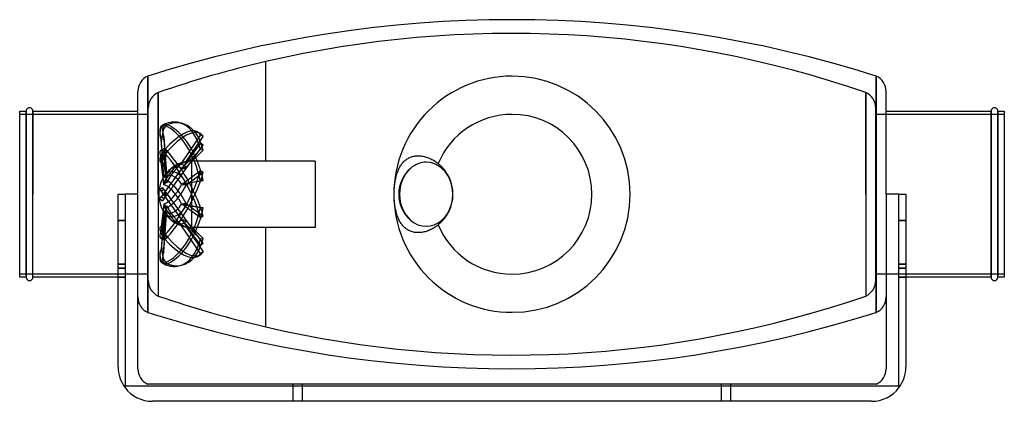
# Model space of a CAD drawing. Header units: millimetres. Extents: x -288 to 288, y -121 to 102.
import ezdxf

# ---------------------------------------------------------------- set-up
doc = ezdxf.new("R2010")
doc.units = ezdxf.units.MM
doc.layers.add('HIDDEN', color=7, linetype='Continuous')
doc.layers.add('THICK', color=7, linetype='Continuous')

msp = doc.modelspace()

# ---------------------------------------------------------------- linework, layer by layer
at = {"layer": 'HIDDEN'}
for p, q in [((-143.75, 77.53), (-143.75, 77.53)), ((-143.75, 77.53), (-143.75, 77.53)), ((-143.75, 77.53), (-143.75, 77.53)), ((-143.75, 77.53), (-143.75, 77.53)), ((-143.75, 77.53), (-143.75, 77.53)), ((-143.75, 77.53), (-143.75, 77.53)), ((-143.75, 77.53), (-143.75, 77.53)), ((-143.75, 77.53), (-143.75, 77.53)), ((-143.75, 77.53), (-143.75, 77.53)), ((-143.75, 77.53), (-143.75, 77.53)), ((-143.75, 77.53), (-143.75, 77.53)), ((-143.75, 77.53), (-143.75, 77.53)), ((-143.75, 77.53), (-143.75, 77.53)), ((-143.75, 77.53), (-143.75, 77.53)), ((-143.75, 77.53), (-143.75, 77.53)), ((-143.75, 77.53), (-143.75, 77.53)), ((-143.75, 77.53), (-143.75, 77.53)), ((-143.75, 77.53), (-143.75, 77.53)), ((-143.75, 77.53), (-143.75, 77.53)), ((-143.75, 77.53), (-143.75, 77.53)), ((-143.75, 77.53), (-143.75, 77.53)), ((-143.75, 77.53), (-143.75, 77.53)), ((-143.75, 77.53), (-143.75, 77.53)), ((-143.75, 77.53), (-143.75, 77.53)), ((-143.75, 77.53), (-143.75, 77.53)), ((-143.75, 77.53), (-143.75, 77.53)), ((-143.75, 77.53), (-143.75, 77.53)), ((-143.75, 77.53), (-143.75, 77.53)), ((-143.75, 77.53), (-143.75, 77.53)), ((-143.75, 77.53), (-143.75, 77.53)), ((-143.75, 77.53), (-143.75, 77.53)), ((-143.75, 77.53), (-143.75, 77.53)), ((-143.75, 77.53), (-143.75, 77.53)), ((-143.75, 77.53), (-143.75, 77.53)), ((-143.75, 77.53), (-143.75, 77.53)), ((-143.75, 77.53), (-143.75, 77.53)), ((-143.75, 77.53), (-143.75, 77.53)), ((-143.75, 77.53), (-143.75, 77.53)), ((-143.75, 77.53), (-143.75, 77.53)), ((-143.75, 77.53), (-143.75, 77.53)), ((-143.75, 77.53), (-143.75, 77.53)), ((-143.75, 77.53), (-143.75, 77.53)), ((-143.75, 77.53), (-143.75, 77.53)), ((-143.75, 77.53), (-143.75, 77.53)), ((-143.75, 77.53), (-143.75, 77.53)), ((-143.75, 77.53), (-143.75, 77.53)), ((-143.75, 77.53), (-143.75, 77.53)), ((-143.75, 77.53), (-143.75, 77.53)), ((-143.75, 77.53), (-143.75, 77.53)), ((-143.75, 77.53), (-143.75, 77.53)), ((-143.75, 77.53), (-143.75, 77.53)), ((-143.75, 77.53), (-143.75, 77.53)), ((-143.75, 77.53), (-143.75, 77.53)), ((-143.75, 77.53), (-143.75, 77.53)), ((-143.75, 77.53), (-143.75, 77.53)), ((-143.75, 77.53), (-143.75, 77.53)), ((-143.75, 77.53), (-143.75, 77.53)), ((-143.75, 77.53), (-143.75, 77.53)), ((-143.75, 77.53), (-143.75, 77.53)), ((-143.75, 77.53), (-143.75, 77.53)), ((-143.75, 77.53), (-143.75, 77.53)), ((-143.75, 77.53), (-143.75, 77.53)), ((-143.75, 77.53), (-143.75, 77.53)), ((-143.75, 77.53), (-143.75, 77.53)), ((-143.75, 77.53), (-143.75, 77.53)), ((-143.75, 77.53), (-143.75, 77.53)), ((-143.75, 77.53), (-143.75, 77.53)), ((-143.75, 77.53), (-143.75, 77.53)), ((-143.75, 77.53), (-143.75, 77.53)), ((-143.75, 77.53), (-143.75, 77.53)), ((-143.75, 77.53), (-143.75, 77.53)), ((-143.75, 77.53), (-143.75, 77.53)), ((-143.75, 77.53), (-143.75, 77.53)), ((-143.75, 77.53), (-143.75, 77.53)), ((-143.75, 77.53), (-143.75, 77.53)), ((-143.75, 77.53), (-143.75, 77.53)), ((-143.75, 77.53), (-143.75, 77.53)), ((-143.75, 77.53), (-143.75, 77.53)), ((-143.75, 77.53), (-143.75, 77.53)), ((-143.75, 77.53), (-143.75, 77.53)), ((-143.75, 77.53), (-143.75, 77.53)), ((-143.75, 77.53), (-143.75, 77.53)), ((-143.75, 77.53), (-143.75, 77.53)), ((-143.75, 77.53), (-143.75, 77.53)), ((-143.75, 77.53), (-143.75, 77.53)), ((-143.75, 77.53), (-143.75, 77.53)), ((-143.75, 77.53), (-143.75, 77.53)), ((-143.75, 77.53), (-143.75, 77.53)), ((-143.75, 19.4), (-143.75, 77.53)), ((-143.75, 19.4), (-143.75, 77.53)), ((-212.73, 69.06), (-212.73, 0)), ((212.73, 69.06), (212.73, 0)), ((-206.65, 59.46), (-206.65, 0)), ((-206.65, 0), (-206.65, 59.46)), ((206.65, 59.46), (206.65, 0)), ((206.65, 0), (206.65, 59.46)), ((-212.42, 46.5), (-287.5, 46.5)), ((-283.75, 48.5), (-283.75, 0)), ((-279.75, 0), (-279.75, 48.5)), ((-212.42, 0), (-212.42, 50.4)), ((212.42, 0), (212.42, 50.4)), ((287.5, 46.5), (212.42, 46.5)), ((279.75, 48.5), (279.75, 0)), ((283.75, 0), (283.75, 48.5)), ((-203.93, 40.35), (-202.31, 40.71)), ((-201.25, 40.59), (-202.87, 40.95)), ((-201.25, 40.59), (-202.87, 40.23)), ((-194.58, 41.89), (-192.96, 41.52)), ((-181.97, 34.67), (-192.98, 18.41)), ((-183.7, 36.42), (-182.08, 35.46)), ((-180.36, 33.72), (-181.97, 34.67)), ((-203.27, 33.57), (-204.88, 33.21)), ((-203.25, 9.68), (-204.88, 33.21)), ((-203.25, 10.08), (-204.88, 32.22)), ((-203.27, 31.86), (-204.88, 32.22)), ((-203.27, 33.57), (-201.77, 12.03)), ((-203.27, 31.86), (-201.77, 11.59)), ((-181.97, 29.93), (-192.98, 14.79)), ((-190.25, 19.1), (-180.36, 33.72)), ((-190.25, 15.13), (-180.36, 28.76)), ((-180.36, 28.76), (-181.97, 29.93)), ((-205.33, 25.47), (-203.71, 26.42)), ((-201.25, 25.09), (-202.87, 26.04)), ((-201.25, 25.09), (-202.87, 24.14)), ((-181.97, 26.17), (-192.98, 15.01)), ((-190.25, 15.76), (-180.36, 25.81)), ((-180.36, 25.81), (-181.97, 26.17)), ((-205.33, 19.01), (-203.71, 18.05)), ((-203.27, 22.46), (-204.88, 21.51)), ((-203.25, 5.58), (-204.88, 21.51)), ((-203.25, 6.64), (-204.88, 18.93)), ((-203.27, 17.98), (-204.88, 18.93)), ((-203.27, 22.46), (-201.77, 7.87)), ((-203.27, 17.98), (-201.77, 6.72)), ((-186.88, 0), (-186.88, 19.4)), ((-143.75, 19.4), (-186.88, 19.4)), ((-143.75, 19.4), (-143.75, 19.4)), ((-143.75, 19.4), (-143.75, 19.4)), ((-143.75, 19.4), (-143.75, 19.4)), ((-143.75, 19.4), (-143.75, 19.4)), ((-143.75, 19.4), (-143.75, 19.4)), ((-143.75, 19.4), (-143.75, 19.4)), ((-143.75, 19.4), (-143.75, 19.4)), ((-143.75, 19.4), (-143.75, 19.4)), ((-143.75, 19.4), (-143.75, 19.4)), ((-143.75, 19.4), (-143.75, 19.4)), ((-143.75, 19.4), (-143.75, 19.4)), ((-143.75, 19.4), (-143.75, 19.4)), ((-143.75, 19.4), (-143.75, 19.4)), ((-143.75, 19.4), (-143.75, 19.4)), ((-143.75, 19.4), (-143.75, 19.4)), ((-143.75, 19.4), (-143.75, 19.4)), ((-143.75, 19.4), (-143.75, 19.4)), ((-143.75, 19.4), (-143.75, 19.4)), ((-143.75, 19.4), (-143.75, 19.4)), ((-143.75, 19.4), (-143.75, 19.4)), ((-143.75, 19.4), (-143.75, 19.4)), ((-143.75, 19.4), (-143.75, 19.4)), ((-143.75, 19.4), (-143.75, 19.4)), ((-143.75, 19.4), (-143.75, 19.4)), ((-143.75, 19.4), (-143.75, 19.4)), ((-143.75, 19.4), (-143.75, 19.4)), ((-143.75, 19.4), (-143.75, 19.4)), ((-143.75, 19.4), (-143.75, 19.4)), ((-143.75, 19.4), (-143.75, 19.4)), ((-143.75, 19.4), (-143.75, 19.4)), ((-143.75, 19.4), (-143.75, 19.4)), ((-143.75, 19.4), (-143.75, 19.4)), ((-143.75, 19.4), (-143.75, 19.4)), ((-143.75, 19.4), (-143.75, 19.4)), ((-143.75, 19.4), (-143.75, 19.4)), ((-143.75, 19.4), (-143.75, 19.4)), ((-143.75, 19.4), (-143.75, 19.4)), ((-143.75, 19.4), (-143.75, 19.4)), ((-143.75, 19.4), (-143.75, 19.4)), ((-143.75, 19.4), (-143.75, 19.4)), ((-143.75, 19.4), (-143.75, 19.4)), ((-143.75, 19.4), (-143.75, 19.4)), ((-143.75, 19.4), (-143.75, 19.4)), ((-143.75, 19.4), (-143.75, 19.4)), ((-143.75, 19.4), (-143.75, 19.4)), ((-143.75, 19.4), (-143.75, 19.4)), ((-143.75, 19.4), (-143.75, 19.4)), ((-143.75, 19.4), (-143.75, 19.4)), ((-143.75, 19.4), (-143.75, 19.4)), ((-143.75, 19.4), (-143.75, 19.4)), ((-143.75, 19.4), (-143.75, 19.4)), ((-143.75, 19.4), (-143.75, 19.4)), ((-143.75, 19.4), (-143.75, 19.4)), ((-143.75, 19.4), (-143.75, 19.4)), ((-143.75, 19.4), (-143.75, 19.4)), ((-143.75, 19.4), (-143.75, 19.4)), ((-143.75, 19.4), (-143.75, 19.4)), ((-143.75, 19.4), (-143.75, 19.4)), ((-143.75, 19.4), (-143.75, 19.4)), ((-143.75, 19.4), (-143.75, 19.4)), ((-143.75, 19.4), (-143.75, 19.4)), ((-143.75, 19.4), (-143.75, 19.4)), ((-143.75, 19.4), (-143.75, 19.4)), ((-143.75, 19.4), (-143.75, 19.4)), ((-143.75, 19.4), (-143.75, 19.4)), ((-143.75, 19.4), (-143.75, 19.4)), ((-143.75, 19.4), (-143.75, 19.4)), ((-143.75, 19.4), (-143.75, 19.4)), ((-143.75, 19.4), (-143.75, 19.4)), ((-143.75, 19.4), (-143.75, 19.4)), ((-143.75, 19.4), (-143.75, 19.4)), ((-143.75, 19.4), (-143.75, 19.4)), ((-143.75, 19.4), (-143.75, 19.4)), ((-143.75, 19.4), (-143.75, 19.4)), ((-143.75, 19.4), (-143.75, 19.4)), ((-143.75, 19.4), (-143.75, 19.4)), ((-115, 19.4), (-143.75, 19.4)), ((-115, 19.4), (-115, 0)), ((-192.98, 14.79), (-203.25, 0.66)), ((-201.25, 0), (-190.25, 15.13)), ((-181.97, 13.76), (-192.98, 5.51)), ((-190.25, 5.39), (-180.36, 12.81)), ((-180.36, 12.81), (-181.97, 13.76)), ((-181.97, 7.67), (-192.98, 5.87)), ((-190.25, 6.41), (-180.36, 8.03)), ((-180.36, 8.03), (-181.97, 7.67)), ((-230, 0), (-230, 0)), ((-230, 0), (-230, 0)), ((-226, 0), (-226, 0)), ((-226, 0), (-226, 0)), ((-218.5, 0), (-218.5, 0)), ((-218.5, 0), (-218.5, 0)), ((-218.5, 0), (-218.5, 0)), ((-218.5, 0), (-218.5, 0)), ((-212.73, 0), (-212.73, -69.06)), ((-206.65, 0), (-206.65, -59.46)), ((-205.72, 2.75), (-204.1, 3.92)), ((-205.72, 2.75), (-202.87, -1.18)), ((-203.27, 2.77), (-204.88, 1.6)), ((-203.25, 0.66), (-204.88, -1.6)), ((-201.25, 0), (-204.1, 3.92)), ((-201.25, 0), (-202.87, 1.18)), ((-201.77, -0.71), (-201.25, 0)), ((206.65, 0), (206.65, -59.46)), ((212.73, 0), (212.73, -69.06)), ((218.5, 0), (218.5, 0)), ((218.5, 0), (218.5, 0)), ((218.5, 0), (218.5, 0)), ((218.5, 0), (218.5, 0)), ((226, 0), (226, 0)), ((226, 0), (226, 0)), ((230, 0), (230, 0)), ((230, 0), (230, 0)), ((279.75, 0), (279.75, -48.5)), ((283.75, -48.5), (283.75, 0)), ((-283.75, 0), (-283.75, -48.5)), ((-279.75, -48.5), (-279.75, 0)), ((-212.42, -50.4), (-212.42, 0)), ((-205.72, -2.75), (-204.88, -1.6)), ((-205.72, -2.75), (-204.1, -3.92)), ((-203.27, -2.77), (-204.88, -1.6)), ((-203.25, -5.58), (-204.88, -21.51)), ((-203.27, -2.77), (-204.1, -3.92)), ((-203.27, -2.77), (-201.77, -0.71)), ((-201.25, 0), (-202.87, -1.18)), ((-202.87, -1.18), (-181.97, -29.93)), ((-180.36, -28.76), (-201.25, 0)), ((-181.97, -13.76), (-192.98, -5.51)), ((-190.25, -5.39), (-180.36, -12.81)), ((-186.88, -19.4), (-186.88, 0)), ((-115, 0), (-115, -19.4)), ((212.42, -50.4), (212.42, 0)), ((-203.25, -6.64), (-204.88, -18.93)), ((-203.25, -9.68), (-204.88, -33.21)), ((-203.25, -10.08), (-204.88, -32.22)), ((-203.27, -17.98), (-201.77, -6.72)), ((-203.27, -22.46), (-201.77, -7.87)), ((-181.97, -7.67), (-192.98, -5.87)), ((-190.25, -6.41), (-180.36, -8.03)), ((-180.36, -8.03), (-181.97, -7.67)), ((-230, -15.37), (-226, -15.37)), ((-226, -15.37), (-230, -15.37)), ((-203.27, -31.86), (-201.77, -11.59)), ((-203.27, -33.57), (-201.77, -12.03)), ((-181.97, -26.17), (-192.98, -15.01)), ((-190.25, -15.76), (-180.36, -25.81)), ((-180.36, -12.81), (-181.97, -13.76)), ((226, -15.37), (230, -15.37)), ((230, -15.37), (226, -15.37)), ((-205.33, -19.01), (-203.71, -18.05)), ((-203.27, -17.98), (-204.88, -18.93)), ((-203.27, -22.46), (-204.88, -21.51)), ((-181.97, -34.67), (-192.98, -18.41)), ((-190.25, -19.1), (-180.36, -33.72)), ((-143.75, -19.4), (-186.88, -19.4)), ((-143.75, -19.4), (-143.75, -19.4)), ((-143.75, -19.4), (-143.75, -19.4)), ((-143.75, -19.4), (-143.75, -19.4)), ((-143.75, -19.4), (-143.75, -19.4)), ((-143.75, -19.4), (-143.75, -19.4)), ((-143.75, -19.4), (-143.75, -19.4)), ((-143.75, -19.4), (-143.75, -19.4)), ((-143.75, -19.4), (-143.75, -19.4)), ((-143.75, -19.4), (-143.75, -19.4)), ((-143.75, -19.4), (-143.75, -19.4)), ((-143.75, -19.4), (-143.75, -19.4)), ((-143.75, -19.4), (-143.75, -19.4)), ((-143.75, -19.4), (-143.75, -19.4)), ((-143.75, -19.4), (-143.75, -19.4)), ((-143.75, -19.4), (-143.75, -19.4)), ((-143.75, -19.4), (-143.75, -19.4)), ((-143.75, -19.4), (-143.75, -19.4)), ((-143.75, -19.4), (-143.75, -19.4)), ((-143.75, -19.4), (-143.75, -19.4)), ((-143.75, -19.4), (-143.75, -19.4)), ((-143.75, -19.4), (-143.75, -19.4)), ((-143.75, -19.4), (-143.75, -19.4)), ((-143.75, -19.4), (-143.75, -19.4)), ((-143.75, -19.4), (-143.75, -19.4)), ((-143.75, -19.4), (-143.75, -19.4)), ((-143.75, -19.4), (-143.75, -19.4)), ((-143.75, -19.4), (-143.75, -19.4)), ((-143.75, -19.4), (-143.75, -19.4)), ((-143.75, -19.4), (-143.75, -19.4)), ((-143.75, -19.4), (-143.75, -19.4)), ((-143.75, -19.4), (-143.75, -19.4)), ((-143.75, -19.4), (-143.75, -19.4)), ((-143.75, -19.4), (-143.75, -19.4)), ((-143.75, -19.4), (-143.75, -19.4)), ((-143.75, -19.4), (-143.75, -19.4)), ((-143.75, -19.4), (-143.75, -19.4)), ((-143.75, -19.4), (-143.75, -19.4)), ((-143.75, -19.4), (-143.75, -19.4)), ((-143.75, -19.4), (-143.75, -19.4)), ((-143.75, -19.4), (-143.75, -19.4)), ((-143.75, -19.4), (-143.75, -19.4)), ((-143.75, -19.4), (-143.75, -19.4)), ((-143.75, -19.4), (-143.75, -19.4)), ((-143.75, -19.4), (-143.75, -19.4)), ((-143.75, -19.4), (-143.75, -19.4)), ((-143.75, -19.4), (-143.75, -19.4)), ((-143.75, -19.4), (-143.75, -19.4)), ((-143.75, -19.4), (-143.75, -19.4)), ((-143.75, -19.4), (-143.75, -19.4)), ((-143.75, -19.4), (-143.75, -19.4)), ((-143.75, -19.4), (-143.75, -19.4)), ((-143.75, -19.4), (-143.75, -19.4)), ((-143.75, -19.4), (-143.75, -19.4)), ((-143.75, -19.4), (-143.75, -19.4)), ((-143.75, -19.4), (-143.75, -19.4)), ((-143.75, -19.4), (-143.75, -19.4)), ((-143.75, -19.4), (-143.75, -19.4)), ((-143.75, -19.4), (-143.75, -19.4)), ((-143.75, -19.4), (-143.75, -19.4)), ((-143.75, -19.4), (-143.75, -19.4)), ((-143.75, -19.4), (-143.75, -19.4)), ((-143.75, -19.4), (-143.75, -19.4)), ((-143.75, -19.4), (-143.75, -19.4)), ((-143.75, -19.4), (-143.75, -19.4)), ((-143.75, -19.4), (-143.75, -19.4)), ((-143.75, -19.4), (-143.75, -19.4)), ((-143.75, -19.4), (-143.75, -19.4)), ((-143.75, -19.4), (-143.75, -19.4)), ((-143.75, -19.4), (-143.75, -19.4)), ((-143.75, -19.4), (-143.75, -19.4)), ((-143.75, -19.4), (-143.75, -19.4)), ((-143.75, -19.4), (-143.75, -19.4)), ((-143.75, -19.4), (-143.75, -19.4)), ((-143.75, -19.4), (-143.75, -19.4)), ((-143.75, -19.4), (-143.75, -19.4)), ((-143.75, -19.4), (-143.75, -19.4)), ((-143.75, -77.53), (-143.75, -19.4)), ((-143.75, -77.53), (-143.75, -19.4)), ((-115, -19.4), (-143.75, -19.4)), ((-205.33, -25.47), (-203.71, -26.42)), ((-201.25, -25.09), (-202.87, -24.14)), ((-201.25, -25.09), (-202.87, -26.04)), ((-180.36, -25.81), (-181.97, -26.17)), ((-203.27, -31.86), (-204.88, -32.22)), ((-203.27, -33.57), (-204.88, -33.21)), ((-180.36, -28.76), (-181.97, -29.93)), ((-180.36, -33.72), (-181.97, -34.67)), ((-201.25, -40.59), (-202.87, -40.23)), ((-183.7, -36.42), (-182.08, -35.46)), ((-226, -40.94), (-230, -40.94)), ((-230, -40.94), (-226, -40.94)), ((-230, -43.22), (-226, -43.22)), ((-226, -43.22), (-230, -43.22)), ((-203.93, -40.35), (-202.31, -40.71)), ((-201.25, -40.59), (-202.87, -40.95)), ((-194.58, -41.89), (-192.96, -41.52)), ((230, -40.94), (226, -40.94)), ((226, -40.94), (230, -40.94)), ((226, -43.22), (230, -43.22)), ((230, -43.22), (226, -43.22)), ((-287.5, -46.5), (-212.42, -46.5)), ((-226, -48.46), (-230, -48.46)), ((-230, -48.46), (-226, -48.46)), ((212.42, -46.5), (287.5, -46.5)), ((230, -48.46), (226, -48.46)), ((226, -48.46), (230, -48.46)), ((-143.75, -77.53), (-143.75, -77.53)), ((-143.75, -77.53), (-143.75, -77.53)), ((-143.75, -77.53), (-143.75, -77.53)), ((-143.75, -77.53), (-143.75, -77.53)), ((-143.75, -77.53), (-143.75, -77.53)), ((-143.75, -77.53), (-143.75, -77.53)), ((-143.75, -77.53), (-143.75, -77.53)), ((-143.75, -77.53), (-143.75, -77.53)), ((-143.75, -77.53), (-143.75, -77.53)), ((-143.75, -77.53), (-143.75, -77.53)), ((-143.75, -77.53), (-143.75, -77.53)), ((-143.75, -77.53), (-143.75, -77.53)), ((-143.75, -77.53), (-143.75, -77.53)), ((-143.75, -77.53), (-143.75, -77.53)), ((-143.75, -77.53), (-143.75, -77.53)), ((-143.75, -77.53), (-143.75, -77.53)), ((-143.75, -77.53), (-143.75, -77.53)), ((-143.75, -77.53), (-143.75, -77.53)), ((-143.75, -77.53), (-143.75, -77.53)), ((-143.75, -77.53), (-143.75, -77.53)), ((-143.75, -77.53), (-143.75, -77.53)), ((-143.75, -77.53), (-143.75, -77.53)), ((-143.75, -77.53), (-143.75, -77.53)), ((-143.75, -77.53), (-143.75, -77.53)), ((-143.75, -77.53), (-143.75, -77.53)), ((-143.75, -77.53), (-143.75, -77.53)), ((-143.75, -77.53), (-143.75, -77.53)), ((-143.75, -77.53), (-143.75, -77.53)), ((-143.75, -77.53), (-143.75, -77.53)), ((-143.75, -77.53), (-143.75, -77.53)), ((-143.75, -77.53), (-143.75, -77.53)), ((-143.75, -77.53), (-143.75, -77.53)), ((-143.75, -77.53), (-143.75, -77.53)), ((-143.75, -77.53), (-143.75, -77.53)), ((-143.75, -77.53), (-143.75, -77.53)), ((-143.75, -77.53), (-143.75, -77.53)), ((-143.75, -77.53), (-143.75, -77.53)), ((-143.75, -77.53), (-143.75, -77.53)), ((-143.75, -77.53), (-143.75, -77.53)), ((-143.75, -77.53), (-143.75, -77.53)), ((-143.75, -77.53), (-143.75, -77.53)), ((-143.75, -77.53), (-143.75, -77.53)), ((-143.75, -77.53), (-143.75, -77.53)), ((-143.75, -77.53), (-143.75, -77.53)), ((-143.75, -77.53), (-143.75, -77.53)), ((-143.75, -77.53), (-143.75, -77.53)), ((-143.75, -77.53), (-143.75, -77.53)), ((-143.75, -77.53), (-143.75, -77.53)), ((-143.75, -77.53), (-143.75, -77.53)), ((-143.75, -77.53), (-143.75, -77.53)), ((-143.75, -77.53), (-143.75, -77.53)), ((-143.75, -77.53), (-143.75, -77.53)), ((-143.75, -77.53), (-143.75, -77.53)), ((-143.75, -77.53), (-143.75, -77.53)), ((-143.75, -77.53), (-143.75, -77.53)), ((-143.75, -77.53), (-143.75, -77.53)), ((-143.75, -77.53), (-143.75, -77.53)), ((-143.75, -77.53), (-143.75, -77.53)), ((-143.75, -77.53), (-143.75, -77.53)), ((-143.75, -77.53), (-143.75, -77.53)), ((-143.75, -77.53), (-143.75, -77.53)), ((-143.75, -77.53), (-143.75, -77.53)), ((-143.75, -77.53), (-143.75, -77.53)), ((-143.75, -77.53), (-143.75, -77.53)), ((-143.75, -77.53), (-143.75, -77.53)), ((-143.75, -77.53), (-143.75, -77.53)), ((-143.75, -77.53), (-143.75, -77.53)), ((-143.75, -77.53), (-143.75, -77.53)), ((-143.75, -77.53), (-143.75, -77.53)), ((-143.75, -77.53), (-143.75, -77.53)), ((-143.75, -77.53), (-143.75, -77.53)), ((-143.75, -77.53), (-143.75, -77.53)), ((-143.75, -77.53), (-143.75, -77.53)), ((-143.75, -77.53), (-143.75, -77.53)), ((-143.75, -77.53), (-143.75, -77.53)), ((-143.75, -77.53), (-143.75, -77.53)), ((-143.75, -77.53), (-143.75, -77.53)), ((-143.75, -77.53), (-143.75, -77.53)), ((-143.75, -77.53), (-143.75, -77.53)), ((-143.75, -77.53), (-143.75, -77.53)), ((-143.75, -77.53), (-143.75, -77.53)), ((-143.75, -77.53), (-143.75, -77.53)), ((-143.75, -77.53), (-143.75, -77.53)), ((-143.75, -77.53), (-143.75, -77.53)), ((-143.75, -77.53), (-143.75, -77.53)), ((-230, -101), (-230, -101)), ((-230, -101), (-230, -101)), ((-230, -101), (-230, -101)), ((-230, -101), (-230, -101)), ((-230, -101), (-230, -101)), ((-218.5, -102), (-218.5, -102)), ((218.5, -102), (218.5, -102)), ((230, -101), (230, -101)), ((230, -101), (230, -101)), ((230, -101), (230, -101)), ((230, -101), (230, -101)), ((230, -101), (230, -101)), ((-226, -112), (-226.7, -112)), ((-226.7, -112), (-226.7, -112)), ((-226.7, -112), (-226.7, -112)), ((-226, -112), (-226, -112)), ((-226, -112), (-226, -112)), ((-226, -112), (-226, -112)), ((-226, -112), (-226, -112)), ((-226, -112), (226, -112)), ((-226, -113), (-226, -113)), ((-226, -113), (-226, -113)), ((-226, -113), (-226, -113)), ((-226, -113), (-226, -113)), ((-226, -113), (-226, -113)), ((-226, -113), (-226, -113)), ((-212.86, -111), (-212.86, -111)), ((-127.7, -121), (-127.7, -111)), ((-127.7, -121), (-127.7, -111)), ((-122.3, -121), (-122.3, -111)), ((-122.3, -121), (-122.3, -111)), ((122.3, -121), (122.3, -111)), ((122.3, -121), (122.3, -111)), ((127.7, -121), (127.7, -111)), ((127.7, -121), (127.7, -111)), ((212.86, -111), (212.86, -111)), ((226, -112), (226, -112)), ((226.7, -112), (226, -112)), ((226, -112), (226, -112)), ((226, -112), (226, -112)), ((226, -112), (226, -112)), ((226, -113), (226, -113)), ((226, -113), (226, -113)), ((226, -113), (226, -113)), ((226, -113), (226, -113)), ((226, -113), (226, -113)), ((226, -113), (226, -113)), ((226.7, -112), (226.7, -112)), ((226.7, -112), (226.7, -112)), ((-210, -121), (-210, -121)), ((-210, -121), (-210, -121)), ((-210, -121), (-210, -121)), ((210, -121), (210, -121)), ((210, -121), (210, -121)), ((210, -121), (210, -121))]:
    msp.add_line(p, q, dxfattribs=at)
for centre, radius, start, end in [((0, -541.49), 635.49, 71.02362, 103.07367), ((0, -541.49), 635.49, 103.07385, 108.9764), ((-202.42, 50.4), 10, 114.99996, 179.99996), ((202.42, 50.4), 10, 0, 65), ((-186.88, 0), 19.4, 89.99998, 123.6479), ((-186.88, 0), 19.4, 135.26187, 180.00002), ((-186.88, 0), 19.4, 180.00002, 224.73813), ((-186.88, 0), 19.4, 236.3521, 270.00002), ((-202.42, -50.4), 10, 180.00004, 245.00004), ((202.42, -50.4), 10, 295, 0), ((0, 541.49), 635.49, 251.0236, 256.92615), ((0, 541.49), 635.49, 256.92633, 288.97638)]:
    msp.add_arc(centre, radius, start, end, dxfattribs=at)
for centre, major_axis, ratio, start_param, end_param in [((-202.87, 36.34), (-1.06, -4.73), 0.559017, -2.759688, -0.403494), ((-202.87, 35.62), (1.06, -4.73), 0.559017, 3.141592, 5.115883), ((-201.25, 35.98), (1.06, 4.73), 0.559017, 0.381905, 2.738099), ((-201.25, 35.98), (-1.06, 4.73), 0.559017, 0, 1.97429), ((-202.87, 35.62), (1.06, -4.73), 0.559017, 2.759688, 3.141592), ((-202.87, 4.98), (-8.29, -36.91), 0.559017, -3.141592, -2.759688), ((-201.25, 35.98), (-1.06, 4.73), 0.559017, -0.381905, 0), ((-201.25, 4.61), (8.29, 36.91), 0.559017, 0, 0.381905), ((-201.25, 4.61), (-8.29, 36.91), 0.559017, -1.603635, -0.381905), ((-202.87, 4.98), (-8.29, -36.91), 0.559017, 2.301767, 3.141593), ((-201.25, 4.61), (8.29, 36.91), 0.559017, -0.839826, 0), ((-202.87, 4.25), (8.29, -36.91), 0.559017, 1.537958, 2.759688), ((-202.87, 3.8), (-19.17, -32.61), 0.345492, -3.141589, -2.102186), ((-201.25, 2.85), (19.17, 32.61), 0.345492, 0.000004, 1.039407), ((-202.87, 3.8), (-19.17, -32.61), 0.345492, 2.959269, 3.141597), ((-201.25, 2.85), (19.17, 32.61), 0.345492, -0.182324, 0.000004), ((-202.87, 21.28), (2.46, -4.18), 0.345492, 3.141531, 4.45838), ((-202.87, 23.19), (-2.46, -4.18), 0.345492, -2.102186, 0), ((-202.87, 21.28), (2.46, -4.18), 0.345492, 2.102186, 3.141531), ((-201.25, 22.24), (-2.46, 4.18), 0.345492, -0.000062, 1.316788), ((-201.25, 22.24), (2.46, 4.18), 0.345492, 1.039407, 3.141593), ((-201.25, 22.24), (-2.46, 4.18), 0.345492, -1.039407, -0.000062), ((-202.87, 1.9), (19.17, -32.61), 0.345492, 0.880456, 2.102186), ((-201.25, 2.85), (-19.17, 32.61), 0.345492, -2.261137, -1.039407), ((-202.87, 23.19), (-2.46, -4.18), 0.345492, 0, 0.254009), ((-201.25, 22.24), (2.46, 4.18), 0.345492, 3.141593, 3.395601), ((-197.9, 6.48), (7, 11.9), 0.345492, 0.387457, 1.75835), ((-196.28, 5.53), (-7.87, -13.39), 0.345492, -2.823699, -1.45783), ((-196.28, 2.11), (-3.4, -15.15), 0.559017, 2.801984, 3.67908), ((-188.37, 2.45), (-15.28, -9.35), 0.922868, -1.977432, -1.819345), ((-197.9, 2.48), (3.02, 13.47), 0.559017, 0.698425, 1.100848), ((-197.9, -2.48), (-3.02, 13.47), 0.559017, -1.033854, 0.337039), ((-191.45, 1.09), (4.1, 17.27), 0.799915, 1.086765, 1.247873), ((-191.45, -2.8), (-9.28, 15.13), 0.728667, 0.098613, 0.259721), ((-202.87, -1.9), (-19.17, -32.61), 0.345492, 1.039407, 2.261137), ((-196.28, 2.11), (-3.4, -15.15), 0.559017, -2.604106, -2.115333), ((-196.28, -2.11), (3.4, -15.15), 0.559017, 2.038175, 3.404044), ((-201.25, -2.85), (19.17, 32.61), 0.345492, -2.102186, -0.880456), ((-197.9, 2.48), (3.02, 13.47), 0.559017, -0.270045, 0.698425), ((-188.37, 6.02), (-17.38, -4.32), 0.553538, -1.600124, -1.442037), ((-188.37, -2.06), (14.49, -10.53), 0.939693, 2.277337, 2.435424), ((-50.09, 0), (0, -18.72), 0.83205, -2.509468, -0.632125), ((-191.45, 4.56), (12.53, 12.57), 0.565622, 1.853045, 2.014153), ((-191.45, -5.62), (-13.77, 11.2), 0.379094, -0.473633, -0.312525), ((-196.28, -5.53), (7.87, -13.39), 0.345492, 1.787264, 2.746541), ((-188.37, 7.29), (-17.55, -3.6), 0.027224, 1.299618, 1.457705), ((-197.9, -6.48), (-7, 11.9), 0.345492, -1.208215, -0.320463), ((-191.45, -6.3), (-14.36, 10.43), 0.115281, 0.695153, 0.774889), ((-191.45, 6.3), (14.36, 10.43), 0.115281, 2.285331, 2.366704), ((-191.45, -6.3), (-14.36, 10.43), 0.115281, 0.774889, 0.856261), ((-196.28, 5.53), (-7.87, -13.39), 0.345492, 0.395051, 1.354328), ((-197.9, 6.48), (7, 11.9), 0.345492, -1.933378, -1.450237), ((-197.9, -6.48), (-7, 11.9), 0.345492, -1.691356, -1.208215), ((-196.28, 5.53), (-7.87, -13.39), 0.345492, 1.354328, 1.76092), ((-188.37, -5.78), (17.34, -4.49), 0.597587, 1.831855, 1.989942), ((-191.45, 6.3), (14.36, 10.43), 0.115281, 2.366704, 2.446439), ((-197.9, 6.48), (7, 11.9), 0.345492, -2.82113, -1.933378), ((-191.45, -4.56), (-12.53, 12.57), 0.565622, 1.12744, 1.288547), ((-196.28, -5.53), (7.87, -13.39), 0.345492, 1.380673, 1.787264), ((-188.37, 5.78), (-17.34, -4.49), 0.597587, 1.15165, 1.309737), ((-197.9, 2.48), (3.02, 13.47), 0.559017, 2.804554, 4.175447), ((-197.9, -6.48), (-7, 11.9), 0.345492, 1.383242, 2.754135), ((-191.45, 5.62), (13.77, 11.2), 0.379094, -2.829067, -2.66796), ((-191.45, -1.09), (-4.1, 17.27), 0.799915, 1.89372, 2.054828), ((-197.9, -2.48), (-3.02, 13.47), 0.559017, 2.040745, 2.443168), ((-191.45, 2.8), (9.28, 15.13), 0.728667, 2.881872, 3.04298), ((-202.87, -4.25), (-8.29, -36.91), 0.559017, 0.381905, 1.603635), ((-196.28, 2.11), (-3.4, -15.15), 0.559017, -0.262451, 1.103418), ((-196.28, -5.53), (7.87, -13.39), 0.345492, -1.683762, -0.317894), ((-201.25, -4.61), (8.29, 36.91), 0.559017, -2.759688, -1.537958), ((-188.37, -7.29), (17.55, -3.6), 0.027224, 1.683888, 1.841974), ((-196.28, -2.11), (3.4, -15.15), 0.559017, -1.02626, -0.537487), ((-197.9, -2.48), (-3.02, 13.47), 0.559017, 2.443168, 3.411637), ((-196.28, -2.11), (3.4, -15.15), 0.559017, -0.537487, 0.339608), ((-188.37, 2.06), (-14.49, -10.53), 0.939693, 0.706169, 0.864255), ((-188.37, -6.02), (17.38, -4.32), 0.553538, -1.699556, -1.541469), ((-202.87, -21.28), (-2.46, -4.18), 0.345492, -1.316788, 0.000062), ((-202.87, -23.19), (2.46, -4.18), 0.345492, -3.141593, -1.039407), ((-202.87, -23.19), (2.46, -4.18), 0.345492, 2.887584, 3.141593), ((-201.25, -22.24), (2.46, 4.18), 0.345492, 1.824805, 3.141654), ((-201.25, -22.24), (-2.46, 4.18), 0.345492, 0, 2.102186), ((-201.25, -22.24), (-2.46, 4.18), 0.345492, -0.254009, 0), ((-188.37, -2.45), (15.28, -9.35), 0.922868, -1.322247, -1.164161), ((-202.87, -21.28), (-2.46, -4.18), 0.345492, 0.000062, 1.039407), ((-201.25, -22.24), (2.46, 4.18), 0.345492, -3.141531, -2.102186), ((-202.87, -3.8), (19.17, -32.61), 0.345492, -1.039407, -0.000004), ((-201.25, -2.85), (-19.17, 32.61), 0.345492, 2.102186, 3.141589), ((-202.87, -4.98), (8.29, -36.91), 0.559017, 0, 0.839826), ((-201.25, -4.61), (-8.29, 36.91), 0.559017, 3.141592, 3.981419), ((-202.87, -36.34), (1.06, -4.73), 0.559017, -2.738099, -0.381905), ((-202.87, -35.62), (-1.06, -4.73), 0.559017, -1.97429, 0), ((-201.25, -35.98), (-1.06, 4.73), 0.559017, 0.403494, 2.759688), ((-201.25, -35.98), (1.06, 4.73), 0.559017, 1.167303, 3.141593), ((-201.25, -2.85), (-19.17, 32.61), 0.345492, 3.141589, 3.323916), ((-202.87, -35.62), (-1.06, -4.73), 0.559017, 0, 0.381905), ((-202.87, -3.8), (19.17, -32.61), 0.345492, -0.000004, 0.182324), ((-202.87, -4.98), (8.29, -36.91), 0.559017, -0.381905, 0), ((-201.25, -35.98), (1.06, 4.73), 0.559017, -3.141592, -2.759688), ((-201.25, -4.61), (-8.29, 36.91), 0.559017, 2.759688, 3.141592)]:
    msp.add_ellipse(centre, major_axis=major_axis, ratio=ratio, start_param=start_param, end_param=end_param, dxfattribs=at)
at = {"layer": 'THICK'}
for p, q in [((-212.73, 0), (-212.73, 69.06)), ((212.73, 0), (212.73, 69.06)), ((-218.5, 0), (-218.5, 60)), ((218.5, 0), (218.5, 60)), ((-287.5, -48.5), (-287.5, 48.5)), ((-287.5, 48.5), (-283.75, 48.5)), ((-283.75, 0), (-283.75, 48.5)), ((-279.75, 48.5), (-218.5, 48.5)), ((-279.75, 48.5), (-279.75, 0)), ((218.5, 48.5), (279.75, 48.5)), ((279.75, 0), (279.75, 48.5)), ((283.75, 48.5), (287.5, 48.5)), ((283.75, 48.5), (283.75, 0)), ((287.5, 48.5), (287.5, -48.5)), ((-64.82, 17.01), (-64.48, 17.5)), ((-64.48, 17.5), (-64.12, 17.97)), ((-64.12, 17.97), (-63.74, 18.42)), ((-63.74, 18.42), (-63.35, 18.86)), ((-63.35, 18.86), (-62.93, 19.27)), ((-62.93, 19.27), (-62.51, 19.66)), ((-62.51, 19.66), (-62.07, 20.02)), ((-62.07, 20.02), (-61.63, 20.35)), ((-61.63, 20.35), (-61.18, 20.65)), ((-61.18, 20.65), (-60.73, 20.93)), ((-60.73, 20.93), (-60.24, 21.2)), ((-60.24, 21.2), (-59.72, 21.44)), ((-59.72, 21.44), (-59.19, 21.67)), ((-59.19, 21.67), (-58.63, 21.86)), ((-58.63, 21.86), (-58.07, 22.03)), ((-58.07, 22.03), (-57.5, 22.17)), ((-57.5, 22.17), (-56.93, 22.28)), ((-56.93, 22.28), (-56.37, 22.36)), ((-56.37, 22.36), (-55.79, 22.42)), ((-55.79, 22.42), (-55.18, 22.45)), ((-55.18, 22.45), (-54.55, 22.45)), ((-54.55, 22.45), (-53.9, 22.43)), ((-53.9, 22.43), (-53.26, 22.37)), ((-53.26, 22.37), (-52.61, 22.29)), ((-52.61, 22.29), (-51.98, 22.18)), ((-51.98, 22.18), (-51.36, 22.05)), ((-51.36, 22.05), (-50.72, 21.89)), ((-50.72, 21.89), (-50.05, 21.7)), ((-50.05, 21.7), (-49.38, 21.48)), ((-49.38, 21.48), (-48.71, 21.22)), ((-48.71, 21.22), (-48.05, 20.95)), ((-48.05, 20.95), (-47.41, 20.66)), ((-47.41, 20.66), (-46.8, 20.35)), ((-46.8, 20.35), (-46.18, 20.02)), ((-46.18, 20.02), (-45.54, 19.65)), ((-45.54, 19.65), (-44.91, 19.25)), ((-44.91, 19.25), (-44.28, 18.82)), ((-44.28, 18.82), (-43.68, 18.38)), ((-43.68, 18.38), (-43.1, 17.93)), ((-67.37, 11.32), (-67.18, 11.93)), ((-67.18, 11.93), (-66.98, 12.54)), ((-66.98, 12.54), (-66.76, 13.15)), ((-66.76, 13.15), (-66.52, 13.77)), ((-66.52, 13.77), (-66.27, 14.37)), ((-66.27, 14.37), (-66, 14.95)), ((-66, 14.95), (-65.71, 15.5)), ((-65.71, 15.5), (-65.43, 16.03)), ((-65.43, 16.03), (-65.13, 16.52)), ((-65.13, 16.52), (-64.82, 17.01)), ((-68.54, 5.14), (-68.46, 5.87)), ((-68.46, 5.87), (-68.36, 6.59)), ((-68.36, 6.59), (-68.26, 7.29)), ((-68.26, 7.29), (-68.14, 7.97)), ((-68.14, 7.97), (-68.02, 8.63)), ((-68.02, 8.63), (-67.88, 9.29)), ((-67.88, 9.29), (-67.73, 9.98)), ((-67.73, 9.98), (-67.55, 10.66)), ((-67.55, 10.66), (-67.37, 11.32)), ((-230, 0), (-226, 0)), ((-230, -101), (-230, 0)), ((-226, 0), (-226, -113)), ((-218.5, 0), (-226, 0)), ((-218.5, -102), (-218.5, 0)), ((-68.81, 0), (-68.8, 0.71)), ((-68.8, -0.71), (-68.81, 0)), ((-68.8, 0.71), (-68.79, 1.43)), ((-68.79, 1.43), (-68.76, 2.16)), ((-68.76, 2.16), (-68.73, 2.91)), ((-68.73, 2.91), (-68.68, 3.65)), ((-68.68, 3.65), (-68.62, 4.4)), ((-68.62, 4.4), (-68.54, 5.14)), ((226, 0), (218.5, 0)), ((218.5, 0), (218.5, -102)), ((226, 0), (230, 0)), ((226, -113), (226, 0)), ((230, 0), (230, -101)), ((279.75, -48.5), (279.75, 0)), ((283.75, 0), (283.75, -48.5)), ((-283.75, -48.5), (-283.75, 0)), ((-279.75, -48.5), (-279.75, 0)), ((-212.73, -69.06), (-212.73, 0)), ((-68.79, -1.43), (-68.8, -0.71)), ((-68.76, -2.16), (-68.79, -1.43)), ((-68.73, -2.91), (-68.76, -2.16)), ((-68.68, -3.65), (-68.73, -2.91)), ((-68.62, -4.4), (-68.68, -3.65)), ((-68.54, -5.14), (-68.62, -4.4)), ((-68.46, -5.87), (-68.54, -5.14)), ((212.73, -69.06), (212.73, 0)), ((-68.36, -6.59), (-68.46, -5.87)), ((-68.26, -7.29), (-68.36, -6.59)), ((-68.14, -7.97), (-68.26, -7.29)), ((-68.02, -8.63), (-68.14, -7.97)), ((-67.88, -9.29), (-68.02, -8.63)), ((-67.73, -9.98), (-67.88, -9.29)), ((-67.55, -10.66), (-67.73, -9.98)), ((-67.37, -11.32), (-67.55, -10.66)), ((-67.18, -11.93), (-67.37, -11.32)), ((-66.98, -12.54), (-67.18, -11.93)), ((-66.76, -13.15), (-66.98, -12.54)), ((-66.52, -13.77), (-66.76, -13.15)), ((-66.27, -14.37), (-66.52, -13.77)), ((-66, -14.95), (-66.27, -14.37)), ((-65.71, -15.5), (-66, -14.95)), ((-65.43, -16.03), (-65.71, -15.5)), ((-65.13, -16.52), (-65.43, -16.03)), ((-64.82, -17.01), (-65.13, -16.52)), ((-64.48, -17.5), (-64.82, -17.01)), ((-64.12, -17.97), (-64.48, -17.5)), ((-63.74, -18.42), (-64.12, -17.97)), ((-63.35, -18.86), (-63.74, -18.42)), ((-62.93, -19.27), (-63.35, -18.86)), ((-62.51, -19.66), (-62.93, -19.27)), ((-62.07, -20.02), (-62.51, -19.66)), ((-61.63, -20.35), (-62.07, -20.02)), ((-61.18, -20.65), (-61.63, -20.35)), ((-60.73, -20.93), (-61.18, -20.65)), ((-60.24, -21.2), (-60.73, -20.93)), ((-59.72, -21.44), (-60.24, -21.2)), ((-59.19, -21.67), (-59.72, -21.44)), ((-58.63, -21.86), (-59.19, -21.67)), ((-58.07, -22.03), (-58.63, -21.86)), ((-57.5, -22.17), (-58.07, -22.03)), ((-56.93, -22.28), (-57.5, -22.17)), ((-56.37, -22.36), (-56.93, -22.28)), ((-55.79, -22.42), (-56.37, -22.36)), ((-55.18, -22.45), (-55.79, -22.42)), ((-54.55, -22.45), (-55.18, -22.45)), ((-53.9, -22.43), (-54.55, -22.45)), ((-53.26, -22.37), (-53.9, -22.43)), ((-52.61, -22.29), (-53.26, -22.37)), ((-51.98, -22.18), (-52.61, -22.29)), ((-51.36, -22.05), (-51.98, -22.18)), ((-50.72, -21.89), (-51.36, -22.05)), ((-50.05, -21.7), (-50.72, -21.89)), ((-49.38, -21.48), (-50.05, -21.7)), ((-48.71, -21.22), (-49.38, -21.48)), ((-48.05, -20.95), (-48.71, -21.22)), ((-47.41, -20.66), (-48.05, -20.95)), ((-46.8, -20.35), (-47.41, -20.66)), ((-46.18, -20.02), (-46.8, -20.35)), ((-45.54, -19.65), (-46.18, -20.02)), ((-44.91, -19.25), (-45.54, -19.65)), ((-44.28, -18.82), (-44.91, -19.25)), ((-43.68, -18.38), (-44.28, -18.82)), ((-43.1, -17.93), (-43.68, -18.38)), ((-283.75, -48.5), (-287.5, -48.5)), ((-230, -48.5), (-279.75, -48.5)), ((279.75, -48.5), (230, -48.5)), ((287.5, -48.5), (283.75, -48.5)), ((212.86, -111), (-212.86, -111)), ((210, -121), (-210, -121))]:
    msp.add_line(p, q, dxfattribs=at)
for centre, radius, start, end in [((0, -601.42), 703.42, 72.39729, 107.60273), ((-208.5, 60), 10, 114.99996, 180.00002), ((0, 0), 69, 89.99998, 180.00002), ((208.5, 60), 10, 0, 65), ((0, 0), 69, 0, 89.99998), ((-281.75, 48.5), 2, 0, 180.00002), ((0, 0), 46.68, 89.99998, 157.40887), ((0, 0), 46.68, 270.00002, 89.99998), ((281.75, 48.5), 2, 0, 180.00002), ((-57.5, 0), 23, 308.7731, 51.2269), ((-46, 0), 20.12, 131.35436, 228.64564), ((0, 0), 69, 270.00002, 0), ((0, 0), 69, 180.00002, 270.00002), ((0, 0), 46.68, 202.59113, 270.00002), ((-281.75, -48.5), 2, 180.00002, 0), ((281.75, -48.5), 2, 180.00002, 0), ((-208.5, -60), 10, 180.00002, 245.00004), ((208.5, -60), 10, 295, 0), ((0, 601.42), 703.42, 252.39727, 287.60271), ((-210, -101), 20, 180.00002, 216.86987), ((210, -101), 20, 323.13011, 0)]:
    msp.add_arc(centre, radius, start, end, dxfattribs=at)
for centre, major_axis, ratio, start_param, end_param in [((-50.09, 0), (0, -18.72), 0.83205, -3.141593, -2.509468), ((-50.09, 0), (0, -18.72), 0.83205, -0.632125, 3.141593), ((-208.5, -102), (0, -10), 1, -1.570796, -0.451027), ((208.5, -102), (0, -10), 1, 0.451027, 1.570796), ((-210, -101), (0, -20), 1, -0.927295, 0), ((210, -101), (0, -20), 1, 0, 0.927295)]:
    msp.add_ellipse(centre, major_axis=major_axis, ratio=ratio, start_param=start_param, end_param=end_param, dxfattribs=at)

doc.saveas('drawing.dxf')
